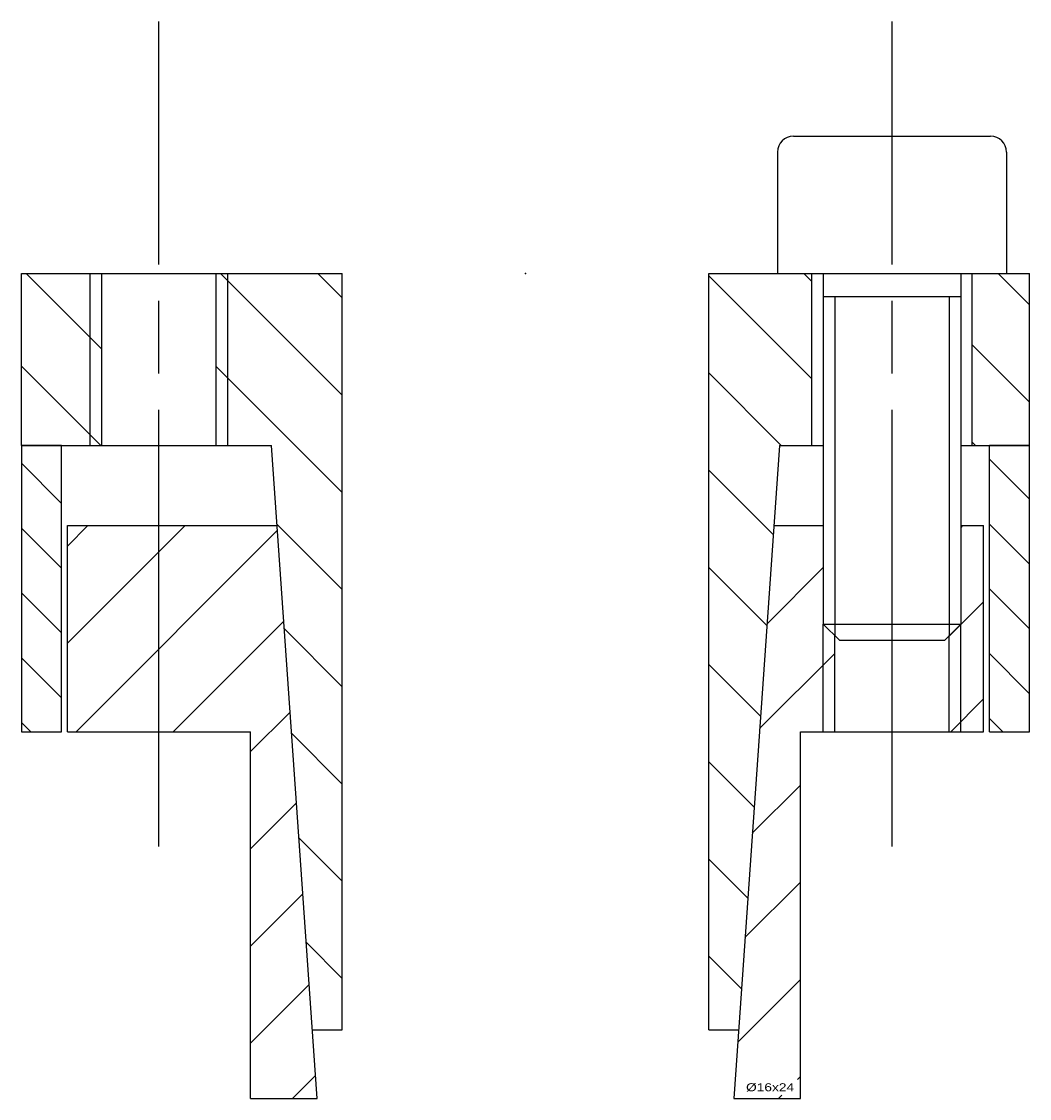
# Model space of a CAD drawing. Extents: x -22 to 22, y -22 to 161.
# Tile 2 of 2: x -22 to 22, y 114 to 161. Entities that reach past the tile are written whole.
import ezdxf
from ezdxf.enums import TextEntityAlignment as Align

# ---------------------------------------------------------------- set-up
doc = ezdxf.new("R2010")
doc.units = 0
doc.linetypes.add('CADRA_CENTERLINE', pattern=[25.4, 19.05, -1.5875, 3.175, -1.5875])
doc.linetypes.add('CADRA_SOLID', pattern=[0])
doc.layers.get('0').update_dxf_attribs({"color": 112, "linetype": 'CADRA_SOLID'})

# ---------------------------------------------------------------- blocks, each defined once
blk = doc.blocks.new('_X2')
for p, q in [((-22, -8.278), (-20.25, -10.028)), ((22, -9.852), (20.25, -8.102)), ((-20.25, -12.857), (-22, -11.107)), ((20.25, -10.93), (22, -12.68)), ((-22, -13.935), (-20.25, -15.685)), ((22, -15.509), (20.25, -13.759)), ((-20.25, -18.513), (-22, -16.763)), ((20.25, -16.587), (22, -18.337)), ((-22, -19.592), (-21.592, -20)), ((20.834, -20), (20.25, -19.416))]:
    blk.add_line(p, q)
blk = doc.blocks.new('_X1')
for p, q in [((-18.5, -3.293), (-21.793, 0)), ((-8, -5.308), (-13.308, 0)), ((12.5, -0.352), (12.148, 0)), ((22, -1.367), (20.633, 0)), ((-8, -1.065), (-9.065, 0)), ((12.5, -4.594), (8, -0.094)), ((22, -5.609), (19.5, -3.109)), ((-18.536, -7.5), (-22, -4.036)), ((-8, -9.55), (-13.5, -4.05)), ((11.163, -7.5), (8, -4.337)), ((19.648, -7.5), (19.5, -7.352)), ((10.813, -11.392), (8, -8.58)), ((-8, -13.793), (-10.844, -10.949)), ((10.535, -15.357), (8, -12.822)), ((-8, -18.036), (-10.524, -15.511)), ((10.257, -19.322), (8, -17.065)), ((-10.205, -20.073), (-8, -22.278)), ((9.98, -23.288), (8, -21.308)), ((-8, -26.521), (-9.886, -24.635)), ((9.702, -27.253), (8, -25.55)), ((-9.566, -29.197), (-8, -30.763)), ((9.425, -31.218), (8, -29.793))]:
    blk.add_line(p, q)
blk = doc.blocks.new('_X0')
for p, q in [((-19.107, -11), (-20, -11.893)), ((-14.864, -11), (-20, -16.136)), ((-10.826, -11.204), (-19.622, -20)), ((19.077, -11), (19, -11.077)), ((13, -12.834), (10.539, -15.295)), ((20, -14.32), (18.5, -15.82)), ((-10.548, -15.169), (-15.379, -20)), ((13.5, -16.577), (10.22, -19.857)), ((20, -18.562), (18.562, -20)), ((-10.271, -19.134), (-12, -20.864)), ((12, -22.32), (9.901, -24.419)), ((-9.993, -23.099), (-12, -25.106)), ((12, -26.562), (9.581, -28.981)), ((-9.715, -27.065), (-12, -29.349)), ((12, -30.805), (9.262, -33.543)), ((-9.438, -31.03), (-12, -33.592)), ((-9.16, -34.995), (-10.166, -36)), ((12, -35.048), (11.877, -35.171)), ((11.048, -36), (11.186, -35.861))]:
    blk.add_line(p, q)
blk = doc.blocks.new('BLOCK0')
at = {"linetype": 'CADRA_CENTERLINE'}
for p, q in [((-16, -25), (-16, 11)), ((16, -25), (16, 11))]:
    blk.add_line(p, q, dxfattribs=at)
for p, q in [((11.7, 6), (20.3, 6)), ((11, 5.3), (11, 0)), ((21, 5.3), (21, 0)), ((-22, 0), (-8, 0)), ((-22, -7.5), (-22, 0)), ((-8, -33), (-8, 0)), ((8, -33), (8, 0)), ((8, 0), (13, 0)), ((11, 0), (21, 0)), ((12.5, -7.5), (12.5, 0)), ((13, 0), (13, -15.3)), ((19, 0), (19, -15.3)), ((19, 0), (22, 0)), ((19.5, -7.5), (19.5, 0)), ((22, -7.5), (22, 0)), ((-19, -7.5), (-19, 0)), ((-18.5, -7.5), (-18.5, 0)), ((-13.5, -7.5), (-13.5, 0)), ((-13, -7.5), (-13, 0)), ((13, -1), (19, -1)), ((13.5, -1), (13.5, -15.8)), ((18.5, -1), (18.5, -15.8)), ((-22, -7.5), (-22, -20)), ((-20.25, -7.5), (-22, -7.5)), ((-22, -7.5), (-11.085, -7.5)), ((-20.25, -20), (-20.25, -7.5)), ((-9.09, -36), (-11.085, -7.5)), ((11.085, -7.5), (9.09, -36)), ((11.085, -7.5), (13, -7.5)), ((19, -7.5), (22, -7.5)), ((20.25, -20), (20.25, -7.5)), ((22, -7.5), (20.25, -7.5)), ((22, -20), (22, -7.5)), ((-20, -11), (-10.84, -11)), ((-20, -20), (-20, -11)), ((10.84, -11), (13, -11)), ((19, -11), (20, -11)), ((20, -20), (20, -11)), ((13, -15.3), (13.7, -16)), ((13, -15.3), (19, -15.3)), ((13, -20), (13, -15.3)), ((18.3, -16), (19, -15.3)), ((19, -20), (19, -15.3)), ((13.5, -20), (13.5, -15.8)), ((18.5, -20), (18.5, -15.8)), ((13.7, -16), (18.3, -16)), ((-22, -20), (-20.25, -20)), ((-20, -20), (-12, -20)), ((-12, -36), (-12, -20)), ((12, -20), (20, -20)), ((12, -36), (12, -20)), ((20.25, -20), (22, -20)), ((-9.3, -33), (-8, -33)), ((8, -33), (9.3, -33)), ((-12, -36), (-9.09, -36)), ((9.09, -36), (12, -36))]:
    blk.add_line(p, q)
for centre, start, end in [((11.7, 5.3), 90, 180), ((20.3, 5.3), 0, 90)]:
    blk.add_arc(centre, 0.7, start, end)
blk.add_point((0, 0))
blk.add_point((0, 0))
for name in ['_X1', '_X2', '_X0']:
    blk.add_blockref(name, (0, 0))
blk.add_text('%%c16x24', height=0.35).set_placement((9.629, -35.686), (11.726, -35.686), align=Align.FIT)

msp = doc.modelspace()

# ---------------------------------------------------------------- block references
msp.add_blockref('BLOCK0', (0, 150))

doc.saveas('drawing.dxf')
